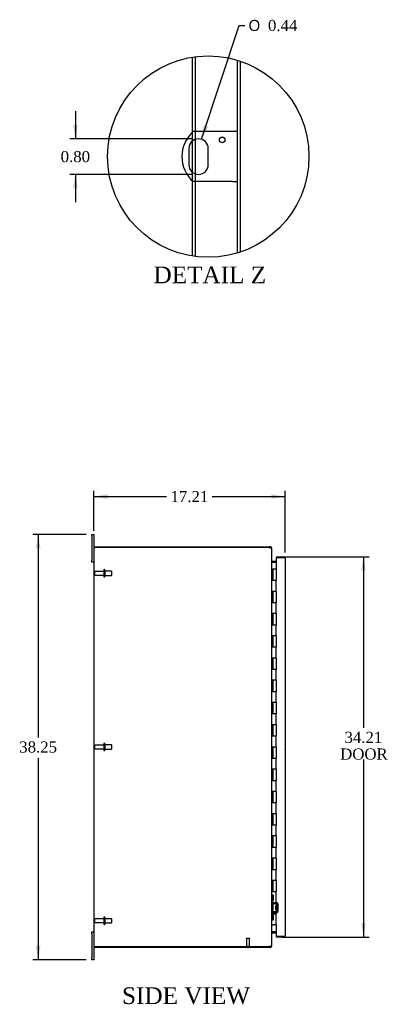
# Model space of a CAD drawing. Header units: inches. Extents: x 11 to 237, y 6 to 158.
# Tile 2 of 8: x 11 to 44, y 55 to 144. Entities that reach past the tile are written whole.
import ezdxf
from ezdxf.enums import TextEntityAlignment as Align

# ---------------------------------------------------------------- set-up
doc = ezdxf.new("R2010")
doc.units = ezdxf.units.IN
doc.header["$MEASUREMENT"] = 0
doc.layers.get('0').update_dxf_attribs({"linetype": 'CONTINUOUS'})
for name, color, linetype in [('COM40153-1', 7, 'CONTINUOUS'), ('COM42780', 7, 'CONTINUOUS'), ('COM48465', 7, 'CONTINUOUS'), ('COM48518', 7, 'CONTINUOUS'), ('COM71780-21', 7, 'CONTINUOUS'), ('DEFAULT', 7, 'CONTINUOUS'), ('FET07710', 7, 'CONTINUOUS'), ('HNG10620-32B', 7, 'CONTINUOUS'), ('HNG10620-32C', 7, 'CONTINUOUS'), ('STD21878', 7, 'CONTINUOUS'), ('STD26094', 7, 'CONTINUOUS')]:
    doc.layers.add(name, color=color, linetype=linetype)
doc.styles.add('SEACAD_SOLID_EDGE_ANSI1_SY', font='txt')
doc.styles.add('SEACAD_TIMES_NEW_ROMAN', font='times.ttf')

# ---------------------------------------------------------------- blocks, each defined once
blk = doc.blocks.new('GDIMGGROUP2')
at = {"layer": 'DEFAULT', "linetype": 'Continuous'}
for points in [[(19.393, 100.834), (18.143, 100.626), (19.393, 100.417)], [(34.103, 100.834), (34.103, 100.417), (35.353, 100.626)]]:
    blk.add_hatch(color=136, dxfattribs=at).paths.add_polyline_path(points)
at = {"layer": 'DEFAULT', "color": 136, "linetype": 'Continuous'}
for p, q in [((18.143, 97.54), (18.143, 101.126)), ((35.353, 95.597), (35.353, 101.126)), ((18.143, 100.626), (24.692, 100.626)), ((28.804, 100.626), (35.353, 100.626))]:
    blk.add_line(p, q, dxfattribs=at)
at = {"layer": 'DEFAULT', "color": 136, "linetype": 'Continuous', "style": 'SEACAD_TIMES_NEW_ROMAN'}
blk.add_text('17.21', height=1, dxfattribs=at).set_placement((25.042, 101.126), align=Align.TOP_LEFT)
blk = doc.blocks.new('GDIMGGROUP3')
at = {"layer": 'DEFAULT', "linetype": 'Continuous'}
for points in [[(12.94, 95.977), (13.357, 95.977), (13.149, 97.227)], [(12.94, 60.227), (13.149, 58.977), (13.357, 60.227)]]:
    blk.add_hatch(color=136, dxfattribs=at).paths.add_polyline_path(points)
at = {"layer": 'DEFAULT', "color": 136, "linetype": 'Continuous'}
for p, q in [((17.456, 97.227), (12.649, 97.227)), ((13.149, 97.227), (13.149, 78.952)), ((13.149, 77.093), (13.149, 58.977)), ((17.456, 58.977), (12.649, 58.977))]:
    blk.add_line(p, q, dxfattribs=at)
at = {"layer": 'DEFAULT', "color": 136, "linetype": 'Continuous', "style": 'SEACAD_TIMES_NEW_ROMAN'}
blk.add_text('38.25', height=1, dxfattribs=at).set_placement((11.442, 78.602), align=Align.TOP_LEFT)
blk = doc.blocks.new('GDIMGGROUP12')
at = {"layer": 'DEFAULT', "linetype": 'Continuous'}
for points in [[(42.605, 93.955), (42.396, 95.205), (42.188, 93.955)], [(42.605, 62.25), (42.188, 62.25), (42.396, 61)]]:
    blk.add_hatch(color=136, dxfattribs=at).paths.add_polyline_path(points)
at = {"layer": 'DEFAULT', "color": 136, "linetype": 'Continuous'}
for p, q in [((35.086, 95.205), (42.896, 95.205)), ((42.396, 95.205), (42.396, 79.82)), ((42.396, 76.97), (42.396, 61)), ((35.086, 61), (42.896, 61))]:
    blk.add_line(p, q, dxfattribs=at)
at = {"layer": 'DEFAULT', "color": 136, "linetype": 'Continuous', "style": 'SEACAD_TIMES_NEW_ROMAN'}
for s, p in [('34.21', (40.69, 79.47)), ('DOOR', (40.299, 77.97))]:
    blk.add_text(s, height=1, dxfattribs=at).set_placement(p, align=Align.TOP_LEFT)
blk = doc.blocks.new('GDIMGGROUP26')
at = {"layer": 'DEFAULT', "linetype": 'Continuous'}
for points in [[(16.285, 134.046), (16.493, 132.796), (16.701, 134.046)], [(16.285, 128.346), (16.701, 128.346), (16.493, 129.596)]]:
    blk.add_hatch(color=136, dxfattribs=at).paths.add_polyline_path(points)
at = {"layer": 'DEFAULT', "color": 136, "linetype": 'Continuous'}
for p, q in [((16.493, 135.296), (16.493, 132.796)), ((27.064, 132.796), (15.993, 132.796)), ((27.064, 129.596), (15.993, 129.596)), ((16.493, 129.596), (16.493, 127.096))]:
    blk.add_line(p, q, dxfattribs=at)
at = {"layer": 'DEFAULT', "color": 136, "linetype": 'Continuous', "style": 'SEACAD_TIMES_NEW_ROMAN'}
blk.add_text('0.80', height=1, dxfattribs=at).set_placement((15.166, 131.696), align=Align.TOP_LEFT)
blk = doc.blocks.new('GDIMGGROUP27')
at = {"layer": 'DEFAULT', "linetype": 'Continuous'}
blk.add_hatch(color=136, dxfattribs=at).paths.add_polyline_path([(28.032, 134.004), (27.838, 132.752), (28.428, 133.874)])
at = {"layer": 'DEFAULT', "color": 136, "linetype": 'Continuous'}
for p, q in [((27.838, 132.752), (31.217, 142.989)), ((31.217, 142.989), (31.717, 142.989))]:
    blk.add_line(p, q, dxfattribs=at)
for s, style, p in [('O', 'SEACAD_SOLID_EDGE_ANSI1_SY', (32.067, 143.489)), ('0.44', 'SEACAD_TIMES_NEW_ROMAN', (33.808, 143.489))]:
    blk.add_text(s, height=1, dxfattribs=dict(at, style=style)).set_placement(p, align=Align.TOP_LEFT)

msp = doc.modelspace()

# ---------------------------------------------------------------- linework, layer by layer
at = {"color": 7}
msp.add_circle((28.438, 131.196), 9.058, dxfattribs=at)
at = {"layer": 'COM40153-1', "color": 7}
for p, q in [((30.632, 133.446), (27.08, 133.446)), ((31.064, 133.446), (30.632, 133.446)), ((26.69, 131.922), (26.69, 130.47)), ((28.438, 130.47), (28.438, 131.922)), ((30.632, 128.946), (27.08, 128.946)), ((30.632, 128.946), (31.064, 128.946))]:
    msp.add_line(p, q, dxfattribs=at)
msp.add_circle((29.688, 132.698), 0.25, dxfattribs=at)
for centre, radius, start, end in [((29.064, 131.196), 3, 131.40962, 228.59038), ((27.564, 131.922), 0.874, 0, 180), ((27.564, 130.47), 0.874, 180, 0), ((34.643, 78.142), 0.75, 341.20309, 18.79691)]:
    msp.add_arc(centre, radius, start, end, dxfattribs=at)
at = {"layer": 'COM42780', "color": 7}
for p, q in [((34.143, 64.779), (34.185, 64.779)), ((34.236, 64.779), (34.185, 64.779)), ((34.236, 64.779), (34.303, 64.779)), ((34.236, 64.342), (34.236, 64.779)), ((34.238, 64.779), (34.238, 64.342)), ((34.303, 64.342), (34.303, 64.779)), ((34.185, 64.342), (34.143, 64.342)), ((34.236, 64.342), (34.185, 64.342)), ((34.236, 64.342), (34.303, 64.342)), ((34.238, 64.157), (34.238, 64.342)), ((34.573, 64.009), (34.284, 64.014)), ((34.575, 64.104), (34.285, 64.109)), ((34.525, 63.469), (34.525, 63.859)), ((34.62, 63.859), (34.525, 63.859)), ((34.715, 63.789), (34.525, 63.789)), ((34.715, 63.771), (34.525, 63.771)), ((34.629, 64.092), (34.575, 64.104)), ((34.62, 63.367), (34.62, 63.961)), ((34.715, 63.367), (34.715, 63.961)), ((34.143, 62.986), (34.185, 62.986)), ((34.185, 62.986), (34.236, 62.986)), ((34.236, 62.986), (34.303, 62.986)), ((34.236, 62.549), (34.236, 62.986)), ((34.238, 62.986), (34.238, 63.171)), ((34.238, 62.986), (34.238, 62.549)), ((34.284, 63.314), (34.573, 63.319)), ((34.285, 63.219), (34.575, 63.224)), ((34.303, 62.549), (34.303, 62.986)), ((34.525, 63.558), (34.715, 63.558)), ((34.715, 63.539), (34.525, 63.539)), ((34.525, 63.469), (34.62, 63.469)), ((34.575, 63.224), (34.629, 63.236)), ((34.185, 62.549), (34.143, 62.549)), ((34.236, 62.549), (34.185, 62.549)), ((34.236, 62.549), (34.303, 62.549)), ((34.237, 62.854), (34.238, 62.854)), ((34.237, 62.745), (34.237, 62.854)), ((34.237, 62.824), (34.238, 62.824)), ((34.237, 62.745), (34.238, 62.745)), ((34.237, 62.714), (34.237, 62.745)), ((34.237, 62.739), (34.238, 62.739)), ((34.237, 62.714), (34.238, 62.714)), ((34.237, 62.681), (34.237, 62.714)), ((34.237, 62.681), (34.238, 62.681))]:
    msp.add_line(p, q, dxfattribs=at)
for centre, radius, start, end in [((34.286, 64.157), 0.143, 180, 206.90823), ((34.286, 64.157), 0.143, 206.90823, 269), ((34.286, 64.157), 0.048, 180, 269), ((34.572, 63.961), 0.048, 0, 89), ((34.572, 63.961), 0.143, 0, 66.66652), ((34.286, 63.171), 0.143, 153.09177, 180), ((34.286, 63.171), 0.143, 91, 153.09177), ((34.286, 63.171), 0.048, 91, 180), ((34.572, 63.367), 0.048, 271, 0), ((34.572, 63.367), 0.143, 293.33348, 0)]:
    msp.add_arc(centre, radius, start, end, dxfattribs=at)
at = {"layer": 'COM48465', "color": 7}
for p, q in [((27.012, 133.385), (27.012, 140.141)), ((27.3, 133.446), (27.3, 140.183)), ((31.064, 122.527), (31.064, 139.865)), ((31.352, 122.619), (31.352, 139.773)), ((27.012, 132.6), (27.012, 133.385)), ((27.3, 132.755), (27.3, 133.446)), ((27.012, 129.793), (27.012, 132.6)), ((27.3, 129.637), (27.3, 132.755)), ((27.012, 129.008), (27.012, 129.793)), ((27.3, 128.946), (27.3, 129.637)), ((27.012, 122.251), (27.012, 129.008)), ((27.3, 122.21), (27.3, 128.946)), ((18.143, 96.03), (18.251, 96.03)), ((18.143, 96.03), (18.143, 60.174)), ((33.917, 96.03), (18.251, 96.03)), ((34.143, 60.279), (34.143, 95.925)), ((34.169, 94.702), (34.179, 94.702)), ((34.558, 94.702), (34.179, 94.702)), ((34.179, 61.502), (34.169, 61.502)), ((34.179, 61.502), (34.558, 61.502)), ((18.251, 60.174), (18.143, 60.174)), ((18.251, 60.174), (33.917, 60.174))]:
    msp.add_line(p, q, dxfattribs=at)
for centre, radius, start, end in [((33.917, 95.78), 0.25, 61.84537, 90), ((34.096, 95.921), 0.0479, 4.85781, 50.20268), ((34.285, 94.785), 0.142, 183.34421, 215.31064), ((34.285, 61.42), 0.142, 144.68935, 176.6558), ((33.99, 60.418), 0.219, 281.9896, 308.4732), ((34.096, 60.283), 0.0479, 309.79734, 355.14219), ((33.917, 60.424), 0.25, 270, 298.15463)]:
    msp.add_arc(centre, radius, start, end, dxfattribs=at)
msp.add_open_spline([(34.126, 95.958), (34.125, 95.959), (34.123, 95.961), (34.119, 95.964), (34.115, 95.967), (34.111, 95.97), (34.106, 95.973), (34.101, 95.976), (34.095, 95.978), (34.088, 95.982), (34.077, 95.986), (34.066, 95.991), (34.055, 95.995), (34.045, 95.998), (34.039, 96), (34.035, 96)], degree=3, knots=[0, 0, 0, 0, 0.058508, 0.117588, 0.177234, 0.23744, 0.298196, 0.359495, 0.421327, 0.483683, 0.609872, 0.738031, 0.824554, 0.911887, 1, 1, 1, 1], dxfattribs=at)
at = {"layer": 'COM48518', "color": 7}
for p, q in [((18.215, 96.03), (18.215, 96.102)), ((18.215, 96.102), (33.917, 96.102)), ((34.035, 96.102), (33.917, 96.102)), ((34.035, 96.03), (33.917, 96.03)), ((34.035, 96.03), (34.035, 96.102)), ((34.071, 95.994), (34.066, 96.013)), ((34.071, 95.994), (34.143, 95.994)), ((34.143, 95.925), (34.143, 95.994)), ((34.169, 94.801), (34.151, 94.738)), ((34.558, 94.799), (34.179, 94.799)), ((34.558, 94.727), (34.179, 94.727)), ((34.169, 61.404), (34.151, 61.466)), ((34.179, 61.477), (34.558, 61.477)), ((34.179, 61.405), (34.558, 61.405)), ((34.066, 60.191), (34.071, 60.21)), ((34.071, 60.21), (34.143, 60.21)), ((34.143, 60.21), (34.143, 60.279)), ((18.215, 60.174), (18.215, 60.102)), ((18.215, 60.102), (33.917, 60.102)), ((33.917, 60.174), (34.035, 60.174)), ((33.917, 60.102), (34.035, 60.102)), ((34.035, 60.174), (34.035, 60.102))]:
    msp.add_line(p, q, dxfattribs=at)
for centre, radius, start, end in [((34.035, 95.994), 0.108, 32.64308, 90.00001), ((34.035, 95.994), 0.036, 32.6431, 90), ((34.035, 95.994), 0.108, 0, 32.64312), ((34.179, 94.835), 0.036, 180, 253.77952), ((34.179, 94.835), 0.036, 253.77952, 270), ((34.179, 94.835), 0.108, 253.77952, 270), ((34.179, 61.369), 0.036, 106.22048, 180), ((34.179, 61.369), 0.108, 90, 106.22048), ((34.179, 61.369), 0.036, 90, 106.22048), ((34.035, 60.21), 0.108, 327.3569, 0), ((34.035, 60.21), 0.036, 270, 327.3569), ((34.035, 60.21), 0.108, 270, 327.3569)]:
    msp.add_arc(centre, radius, start, end, dxfattribs=at)
at = {"layer": 'COM71780-21', "color": 7}
for p, q in [((35.245, 95.132), (34.558, 95.132)), ((34.558, 95.132), (34.558, 94.102)), ((34.586, 95.205), (34.586, 95.133)), ((34.586, 95.205), (35.245, 95.205)), ((34.586, 95.133), (35.245, 95.133)), ((35.347, 95.133), (35.245, 95.133)), ((35.245, 95.132), (35.347, 95.132)), ((35.353, 95.097), (35.353, 61.108)), ((34.558, 62.102), (34.558, 61.072)), ((34.558, 61.072), (35.245, 61.072)), ((34.586, 61), (34.586, 61.072)), ((35.245, 61.072), (34.586, 61.072)), ((35.245, 61), (34.586, 61)), ((35.245, 61.072), (35.347, 61.072)), ((35.347, 61.072), (35.245, 61.072))]:
    msp.add_line(p, q, dxfattribs=at)
for centre, start, end in [((35.245, 95.097), 19.47122, 90), ((35.245, 95.097), 0, 19.47122), ((35.245, 61.108), 340.52878, 0), ((35.245, 61.108), 270, 340.52878)]:
    msp.add_arc(centre, 0.108, start, end, dxfattribs=at)
for centre, start_param, end_param in [((35.245, 95.097), 3.141593, 3.48143), ((35.245, 61.108), 2.801756, 3.141593)]:
    msp.add_ellipse(centre, major_axis=(-0.108, 0), ratio=0.997813, start_param=start_param, end_param=end_param, dxfattribs=at)
at = {"layer": 'FET07710', "color": 7}
for p, q in [((17.956, 97.04), (17.956, 97.227)), ((17.956, 97.227), (18.143, 97.227)), ((17.956, 97.04), (17.956, 94.915)), ((18.143, 97.227), (18.143, 97.04)), ((18.143, 97.04), (18.143, 96.03)), ((17.956, 94.727), (17.956, 94.915)), ((18.143, 94.727), (17.956, 94.727)), ((17.956, 61.29), (17.956, 61.477)), ((17.956, 61.477), (18.143, 61.477)), ((17.956, 61.29), (17.956, 59.165)), ((18.143, 60.174), (18.143, 59.165)), ((17.956, 58.977), (17.956, 59.165)), ((18.143, 58.977), (17.956, 58.977)), ((18.143, 59.165), (18.143, 58.977))]:
    msp.add_line(p, q, dxfattribs=at)
at = {"layer": 'HNG10620-32B', "color": 7}
for p, q in [((34.143, 94.102), (34.169, 94.102)), ((34.169, 94.102), (34.187, 94.102)), ((34.187, 94.102), (34.229, 94.102)), ((34.187, 94.102), (34.187, 93.102)), ((34.229, 94.102), (34.229, 93.102)), ((34.187, 93.102), (34.296, 93.102)), ((34.296, 93.102), (34.558, 93.102)), ((34.558, 92.102), (34.558, 93.102)), ((34.296, 92.102), (34.187, 92.102)), ((34.187, 92.102), (34.187, 91.102)), ((34.229, 92.102), (34.229, 91.102)), ((34.558, 92.102), (34.296, 92.102)), ((34.187, 91.102), (34.296, 91.102)), ((34.296, 91.102), (34.558, 91.102)), ((34.558, 90.102), (34.558, 91.102)), ((34.296, 90.102), (34.187, 90.102)), ((34.187, 90.102), (34.187, 89.102)), ((34.229, 90.102), (34.229, 89.102)), ((34.558, 90.102), (34.296, 90.102)), ((34.187, 89.102), (34.296, 89.102)), ((34.296, 89.102), (34.558, 89.102)), ((34.558, 88.102), (34.558, 89.102)), ((34.296, 88.102), (34.187, 88.102)), ((34.187, 88.102), (34.187, 87.102)), ((34.229, 88.102), (34.229, 87.102)), ((34.558, 88.102), (34.296, 88.102)), ((34.187, 87.102), (34.296, 87.102)), ((34.296, 87.102), (34.558, 87.102)), ((34.558, 86.102), (34.558, 87.102)), ((34.296, 86.102), (34.187, 86.102)), ((34.187, 86.102), (34.187, 85.102)), ((34.229, 86.102), (34.229, 85.102)), ((34.558, 86.102), (34.296, 86.102)), ((34.187, 85.102), (34.296, 85.102)), ((34.296, 85.102), (34.558, 85.102)), ((34.558, 84.102), (34.558, 85.102)), ((34.296, 84.102), (34.187, 84.102)), ((34.187, 84.102), (34.187, 83.102)), ((34.229, 84.102), (34.229, 83.102)), ((34.558, 84.102), (34.296, 84.102)), ((34.187, 83.102), (34.296, 83.102)), ((34.296, 83.102), (34.558, 83.102)), ((34.558, 82.102), (34.558, 83.102)), ((34.296, 82.102), (34.187, 82.102)), ((34.187, 82.102), (34.187, 81.102)), ((34.229, 82.102), (34.229, 81.102)), ((34.558, 82.102), (34.296, 82.102)), ((34.187, 81.102), (34.296, 81.102)), ((34.296, 81.102), (34.558, 81.102)), ((34.558, 80.102), (34.558, 81.102)), ((34.296, 80.102), (34.187, 80.102)), ((34.187, 80.102), (34.187, 79.102)), ((34.229, 80.102), (34.229, 79.102)), ((34.558, 80.102), (34.296, 80.102)), ((34.187, 79.102), (34.296, 79.102)), ((34.296, 79.102), (34.558, 79.102)), ((34.558, 78.102), (34.558, 79.102)), ((34.296, 78.102), (34.187, 78.102)), ((34.187, 78.102), (34.187, 77.102)), ((34.229, 78.102), (34.229, 77.102)), ((34.558, 78.102), (34.296, 78.102)), ((34.187, 77.102), (34.296, 77.102)), ((34.296, 77.102), (34.558, 77.102)), ((34.558, 76.102), (34.558, 77.102)), ((34.296, 76.102), (34.187, 76.102)), ((34.187, 76.102), (34.187, 75.102)), ((34.229, 76.102), (34.229, 75.102)), ((34.558, 76.102), (34.296, 76.102)), ((34.187, 75.102), (34.296, 75.102)), ((34.296, 75.102), (34.558, 75.102)), ((34.558, 74.102), (34.558, 75.102)), ((34.296, 74.102), (34.187, 74.102)), ((34.187, 74.102), (34.187, 73.102)), ((34.229, 74.102), (34.229, 73.102)), ((34.558, 74.102), (34.296, 74.102)), ((34.187, 73.102), (34.296, 73.102)), ((34.296, 73.102), (34.558, 73.102)), ((34.558, 72.102), (34.558, 73.102)), ((34.296, 72.102), (34.187, 72.102)), ((34.187, 72.102), (34.187, 71.102)), ((34.229, 72.102), (34.229, 71.102)), ((34.558, 72.102), (34.296, 72.102)), ((34.187, 71.102), (34.296, 71.102)), ((34.296, 71.102), (34.558, 71.102)), ((34.558, 70.102), (34.558, 71.102)), ((34.296, 70.102), (34.187, 70.102)), ((34.187, 70.102), (34.187, 69.102)), ((34.229, 70.102), (34.229, 69.102)), ((34.558, 70.102), (34.296, 70.102)), ((34.187, 69.102), (34.296, 69.102)), ((34.296, 69.102), (34.558, 69.102)), ((34.558, 68.102), (34.558, 69.102)), ((34.296, 68.102), (34.187, 68.102)), ((34.187, 68.102), (34.187, 67.102)), ((34.229, 68.102), (34.229, 67.102)), ((34.558, 68.102), (34.296, 68.102)), ((34.187, 67.102), (34.296, 67.102)), ((34.296, 67.102), (34.558, 67.102)), ((34.558, 66.102), (34.558, 67.102)), ((34.296, 66.102), (34.187, 66.102)), ((34.187, 66.102), (34.187, 65.102)), ((34.229, 66.102), (34.229, 65.102)), ((34.558, 66.102), (34.296, 66.102)), ((34.187, 65.102), (34.296, 65.102)), ((34.296, 65.102), (34.558, 65.102)), ((34.558, 64.102), (34.558, 65.102)), ((34.296, 64.102), (34.187, 64.102)), ((34.187, 64.102), (34.187, 63.102)), ((34.229, 64.102), (34.229, 63.102)), ((34.558, 64.102), (34.296, 64.102)), ((34.187, 63.102), (34.296, 63.102)), ((34.296, 63.102), (34.558, 63.102)), ((34.558, 62.102), (34.558, 63.102)), ((34.143, 62.102), (34.169, 62.102)), ((34.169, 62.102), (34.296, 62.102)), ((34.558, 62.102), (34.296, 62.102))]:
    msp.add_line(p, q, dxfattribs=at)
at = {"layer": 'HNG10620-32C', "color": 7}
for p, q in [((34.558, 94.102), (34.251, 94.102)), ((34.251, 94.102), (34.251, 93.102)), ((34.558, 94.102), (34.558, 93.102)), ((34.296, 93.102), (34.558, 93.102)), ((34.558, 92.102), (34.558, 93.102)), ((34.251, 92.102), (34.251, 91.102)), ((34.558, 92.102), (34.296, 92.102)), ((34.558, 92.102), (34.558, 91.102)), ((34.296, 91.102), (34.558, 91.102)), ((34.558, 90.102), (34.558, 91.102)), ((34.251, 90.102), (34.251, 89.102)), ((34.558, 90.102), (34.296, 90.102)), ((34.558, 90.102), (34.558, 89.102)), ((34.296, 89.102), (34.558, 89.102)), ((34.558, 88.102), (34.558, 89.102)), ((34.251, 88.102), (34.251, 87.102)), ((34.558, 88.102), (34.296, 88.102)), ((34.558, 88.102), (34.558, 87.102)), ((34.296, 87.102), (34.558, 87.102)), ((34.558, 86.102), (34.558, 87.102)), ((34.251, 86.102), (34.251, 85.102)), ((34.558, 86.102), (34.296, 86.102)), ((34.558, 86.102), (34.558, 85.102)), ((34.296, 85.102), (34.558, 85.102)), ((34.558, 84.102), (34.558, 85.102)), ((34.251, 84.102), (34.251, 83.102)), ((34.558, 84.102), (34.296, 84.102)), ((34.558, 84.102), (34.558, 83.102)), ((34.296, 83.102), (34.558, 83.102)), ((34.558, 82.102), (34.558, 83.102)), ((34.251, 82.102), (34.251, 81.102)), ((34.558, 82.102), (34.296, 82.102)), ((34.558, 82.102), (34.558, 81.102)), ((34.296, 81.102), (34.558, 81.102)), ((34.558, 80.102), (34.558, 81.102)), ((34.251, 80.102), (34.251, 79.102)), ((34.558, 80.102), (34.296, 80.102)), ((34.558, 80.102), (34.558, 79.102)), ((34.296, 79.102), (34.558, 79.102)), ((34.558, 78.102), (34.558, 79.102)), ((34.251, 78.102), (34.251, 77.102)), ((34.558, 78.102), (34.296, 78.102)), ((34.558, 78.102), (34.558, 77.102)), ((34.296, 77.102), (34.558, 77.102)), ((34.558, 76.102), (34.558, 77.102)), ((34.251, 76.102), (34.251, 75.102)), ((34.558, 76.102), (34.296, 76.102)), ((34.558, 76.102), (34.558, 75.102)), ((34.296, 75.102), (34.558, 75.102)), ((34.558, 74.102), (34.558, 75.102)), ((34.251, 74.102), (34.251, 73.102)), ((34.558, 74.102), (34.296, 74.102)), ((34.558, 74.102), (34.558, 73.102)), ((34.296, 73.102), (34.558, 73.102)), ((34.558, 72.102), (34.558, 73.102)), ((34.251, 72.102), (34.251, 71.102)), ((34.558, 72.102), (34.296, 72.102)), ((34.558, 72.102), (34.558, 71.102)), ((34.296, 71.102), (34.558, 71.102)), ((34.251, 70.102), (34.251, 69.102)), ((34.558, 70.102), (34.296, 70.102)), ((34.558, 70.102), (34.558, 69.102)), ((34.296, 69.102), (34.558, 69.102)), ((34.251, 68.102), (34.251, 67.102)), ((34.558, 68.102), (34.296, 68.102)), ((34.558, 68.102), (34.558, 67.102)), ((34.296, 67.102), (34.558, 67.102)), ((34.558, 66.102), (34.558, 67.102)), ((34.251, 66.102), (34.251, 65.102)), ((34.558, 66.102), (34.296, 66.102)), ((34.558, 66.102), (34.558, 65.102)), ((34.296, 65.102), (34.558, 65.102)), ((34.251, 64.102), (34.251, 63.102)), ((34.558, 64.102), (34.296, 64.102)), ((34.558, 64.102), (34.558, 63.102)), ((34.296, 63.102), (34.558, 63.102))]:
    msp.add_line(p, q, dxfattribs=at)
at = {"layer": 'STD21878', "color": 7}
for p, q in [((31.886, 60.924), (32.136, 60.924)), ((31.886, 60.924), (31.886, 60.205)), ((32.136, 60.205), (32.136, 60.924)), ((31.871, 60.205), (32.152, 60.205)), ((31.871, 60.205), (31.871, 60.174)), ((32.152, 60.174), (32.152, 60.205))]:
    msp.add_line(p, q, dxfattribs=at)
at = {"layer": 'STD26094', "color": 7}
for p, q in [((19.052, 93.892), (18.275, 93.892)), ((19.052, 94.022), (19.052, 93.432)), ((19.122, 94.052), (19.082, 94.052)), ((19.152, 94.022), (19.152, 93.432)), ((19.74, 93.915), (19.152, 93.915)), ((19.74, 93.915), (19.74, 93.54)), ((19.777, 93.877), (19.74, 93.915)), ((19.777, 93.577), (19.777, 93.877)), ((18.215, 93.832), (18.215, 93.622)), ((18.275, 93.562), (19.052, 93.562)), ((19.082, 93.402), (19.122, 93.402)), ((19.152, 93.54), (19.74, 93.54)), ((19.74, 93.54), (19.777, 93.577)), ((18.215, 78.207), (18.215, 77.997)), ((19.052, 78.267), (18.275, 78.267)), ((18.275, 77.937), (19.052, 77.937)), ((19.052, 78.397), (19.052, 77.807)), ((19.122, 78.427), (19.082, 78.427)), ((19.152, 78.397), (19.152, 77.807)), ((19.74, 78.29), (19.152, 78.29)), ((19.74, 78.29), (19.74, 77.915)), ((19.777, 78.252), (19.74, 78.29)), ((19.74, 77.915), (19.777, 77.952)), ((19.777, 77.952), (19.777, 78.252)), ((19.082, 77.777), (19.122, 77.777)), ((19.152, 77.915), (19.74, 77.915)), ((18.215, 62.582), (18.215, 62.372)), ((19.052, 62.642), (18.275, 62.642)), ((18.275, 62.312), (19.052, 62.312)), ((19.052, 62.772), (19.052, 62.182)), ((19.122, 62.802), (19.082, 62.802)), ((19.082, 62.152), (19.122, 62.152)), ((19.152, 62.772), (19.152, 62.182)), ((19.74, 62.665), (19.152, 62.665)), ((19.152, 62.29), (19.74, 62.29)), ((19.74, 62.665), (19.74, 62.29)), ((19.777, 62.627), (19.74, 62.665)), ((19.74, 62.29), (19.777, 62.327)), ((19.777, 62.327), (19.777, 62.627))]:
    msp.add_line(p, q, dxfattribs=at)
for centre, radius, start, end in [((18.275, 93.832), 0.06, 90, 180), ((19.082, 94.022), 0.03, 90, 180), ((19.122, 94.022), 0.03, 0, 90), ((18.275, 93.622), 0.06, 180, 270), ((19.082, 93.432), 0.03, 180, 270), ((19.122, 93.432), 0.03, 270, 0), ((18.275, 78.207), 0.06, 90, 180), ((18.275, 77.997), 0.06, 180, 270), ((19.082, 78.397), 0.03, 90, 180), ((19.122, 78.397), 0.03, 0, 90), ((19.082, 77.807), 0.03, 180, 270), ((19.122, 77.807), 0.03, 270, 0), ((18.275, 62.582), 0.06, 90, 180), ((18.275, 62.372), 0.06, 180, 270), ((19.082, 62.772), 0.03, 90, 180), ((19.082, 62.182), 0.03, 180, 270), ((19.122, 62.772), 0.03, 0, 90), ((19.122, 62.182), 0.03, 270, 0)]:
    msp.add_arc(centre, radius, start, end, dxfattribs=at)

# ---------------------------------------------------------------- block references
at = {"layer": 'DEFAULT', "color": 7}
for name in ['GDIMGGROUP27', 'GDIMGGROUP26', 'GDIMGGROUP2', 'GDIMGGROUP3', 'GDIMGGROUP12']:
    msp.add_blockref(name, (0, 0), dxfattribs=at)

# ---------------------------------------------------------------- texts
at = {"layer": 'DEFAULT', "color": 7, "style": 'SEACAD_TIMES_NEW_ROMAN'}
for s, p in [('DETAIL Z', (23.515, 121.308)), ('SIDE VIEW', (20.684, 56.492))]:
    msp.add_text(s, height=1.5, dxfattribs=at).set_placement(p, align=Align.TOP_LEFT)

doc.saveas('drawing.dxf')
